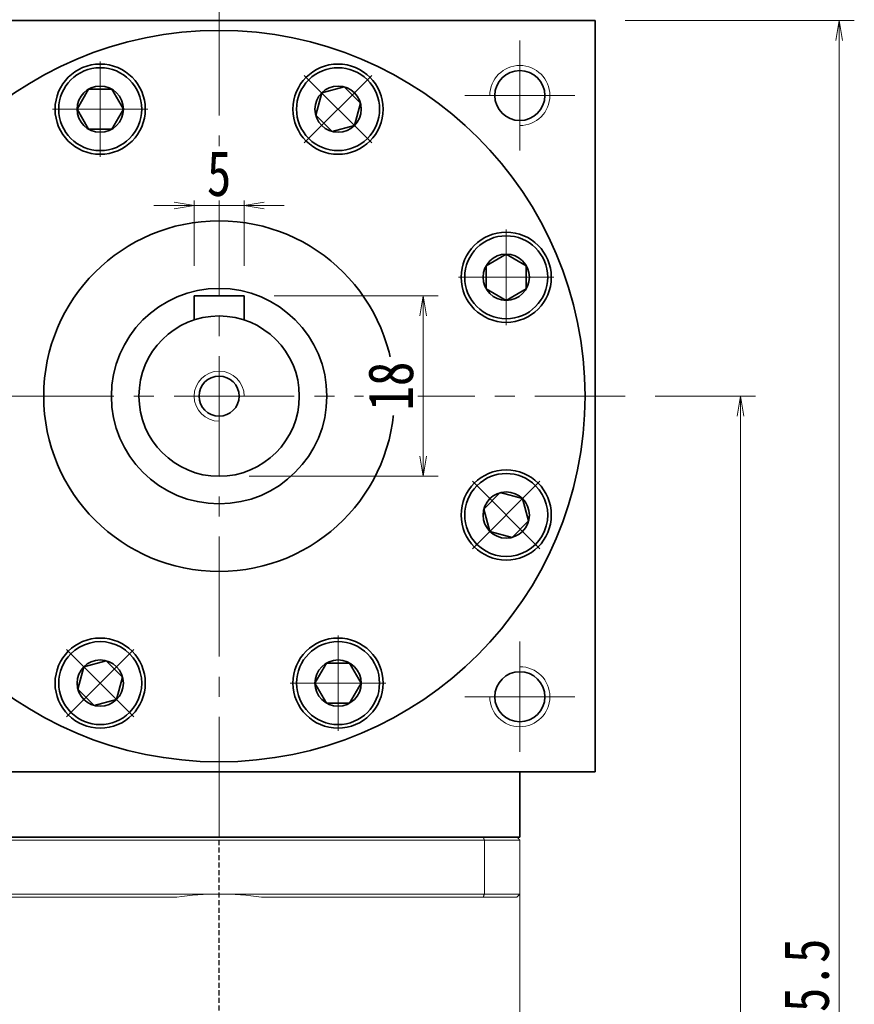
# Model space of a CAD drawing. Header units: millimetres. Extents: x 5 to 528, y 1 to 369.
# Tile 7 of 8: x 313 to 396, y 221 to 319. Entities that reach past the tile are written whole.
import ezdxf

# ---------------------------------------------------------------- set-up
doc = ezdxf.new("R2010")
doc.units = ezdxf.units.MM
doc.set_wipeout_variables(frame=1)
doc.linetypes.add('DASHED', pattern=[0.75, 0.5, -0.25])
doc.linetypes.add('点画线', pattern=[18, 12, -2, 2, -2])
for name, color, linetype, lineweight in [('EB0_1', 7, 'Continuous', 35), ('中心线层', 1, '点画线', 18), ('尺寸线层', 3, 'Continuous', 18), ('粗实线层', 7, 'Continuous', 35)]:
    doc.layers.add(name, color=color, linetype=linetype, lineweight=lineweight)
doc.styles.add('宋体', font='SimSun.ttf', dxfattribs={"width": 0.8})
doc.dimstyles.new('A水平标注$0', dxfattribs={"dimtxt": 3.5, "dimasz": 2, "dimexe": 1.5, "dimexo": 3, "dimgap": 1.1, "dimtad": 1, "dimtoh": 1, "dimdec": 4, "dimdsep": 46, "dimtxsty": '宋体', "dimblk": 'OPEN', "dimcen": 3, "dimclrd": 3, "dimclre": 3, "dimclrt": 6, "dimadec": 0, "dimazin": 0, "dimtm": 1e-09, "dimtfac": 1, "dimtdec": 4, "dimtix": 1, "dimtmove": 0, "dimatfit": 3, "dimldrblk": 'OPEN', "dimfxl": 0, "dimlwd": 13, "dimlwe": 13, "dimarcsym": 0})

# ---------------------------------------------------------------- blocks, each defined once
blk = doc.blocks.new('_Open')
at = {"color": 0, "linetype": 'ByBlock', "lineweight": -2}
for p, q in [((-1, 0.167), (0, 0)), ((-1, -0.167), (0, 0)), ((0, 0), (-1, 0))]:
    blk.add_line(p, q, dxfattribs=at)
blk = doc.blocks.new('*D25')
at = {"layer": 'Defpoints', "color": 0, "transparency": 16777216}
for p in [(302.831, 325.985), (332.831, 322.392), (302.831, 317.392)]:
    blk.add_point(p, dxfattribs=at)
at = {"layer": '尺寸线层', "color": 3, "lineweight": 13, "transparency": 16777216}
for p, q in [((302.831, 320.392), (302.831, 327.485)), ((332.831, 325.392), (332.831, 327.485)), ((330.831, 325.985), (304.831, 325.985))]:
    blk.add_line(p, q, dxfattribs=at)
at = {"layer": '尺寸线层', "color": 3, "lineweight": 13, "transparency": 16777216, "xscale": 2, "yscale": 2, "zscale": 2, "rotation": 180}
blk.add_blockref('_Open', (302.831, 325.985), dxfattribs=at)
at = {"layer": '尺寸线层', "color": 3, "lineweight": 13, "transparency": 16777216, "xscale": 2, "yscale": 2, "zscale": 2}
blk.add_blockref('_Open', (332.831, 325.985), dxfattribs=at)
at = {"layer": '尺寸线层', "color": 6, "transparency": 16777216, "insert": (317.831, 329.185), "char_height": 4.5, "attachment_point": 5, "style": '宋体', "bg_fill": 3, "box_fill_scale": 1.1, "bg_fill_color": 257, "bg_fill_transparency": 0}
blk.add_mtext('30', dxfattribs=at)
blk = doc.blocks.new('*D26')
at = {"layer": 'Defpoints', "color": 0, "transparency": 16777216}
for p in [(362.831, 325.985), (332.831, 322.392), (362.831, 317.392)]:
    blk.add_point(p, dxfattribs=at)
at = {"layer": '尺寸线层', "color": 3, "lineweight": 13, "transparency": 16777216}
for p, q in [((332.831, 325.392), (332.831, 327.485)), ((362.831, 320.392), (362.831, 327.485)), ((334.831, 325.985), (360.831, 325.985))]:
    blk.add_line(p, q, dxfattribs=at)
at = {"layer": '尺寸线层', "color": 3, "lineweight": 13, "transparency": 16777216, "xscale": 2, "yscale": 2, "zscale": 2}
for p, rotation in [((332.831, 325.985), 179.9999999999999), ((362.831, 325.985), 359.9999999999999)]:
    blk.add_blockref('_Open', p, dxfattribs=dict(at, rotation=rotation))
at = {"layer": '尺寸线层', "color": 6, "transparency": 16777216, "insert": (347.831, 329.185), "char_height": 4.5, "attachment_point": 5, "style": '宋体', "bg_fill": 3, "box_fill_scale": 1.1, "bg_fill_color": 257, "bg_fill_transparency": 0}
blk.add_mtext('30', dxfattribs=at)
blk = doc.blocks.new('*D27')
at = {"layer": 'Defpoints', "color": 0, "transparency": 16777216}
for p in [(295.331, 337.595), (295.331, 319.392), (370.331, 319.392)]:
    blk.add_point(p, dxfattribs=at)
at = {"layer": '尺寸线层', "color": 3, "lineweight": 13, "transparency": 16777216}
for p, q in [((295.331, 322.392), (295.331, 339.095)), ((370.331, 322.392), (370.331, 339.095)), ((368.331, 337.595), (297.331, 337.595))]:
    blk.add_line(p, q, dxfattribs=at)
at = {"layer": '尺寸线层', "color": 3, "lineweight": 13, "transparency": 16777216, "xscale": 2, "yscale": 2, "zscale": 2, "rotation": 180}
blk.add_blockref('_Open', (295.331, 337.595), dxfattribs=at)
at = {"layer": '尺寸线层', "color": 3, "lineweight": 13, "transparency": 16777216, "xscale": 2, "yscale": 2, "zscale": 2}
blk.add_blockref('_Open', (370.331, 337.595), dxfattribs=at)
at = {"layer": '尺寸线层', "color": 6, "transparency": 16777216, "insert": (332.831, 340.769), "char_height": 4.5, "attachment_point": 5, "style": '宋体', "bg_fill": 3, "box_fill_scale": 1.1, "bg_fill_color": 257, "bg_fill_transparency": 0}
blk.add_mtext('75', dxfattribs=at)
blk = doc.blocks.new('*D31')
at = {"layer": 'Defpoints', "color": 0, "transparency": 16777216}
for p in [(330.331, 300.911), (330.331, 291.892), (335.331, 291.892)]:
    blk.add_point(p, dxfattribs=at)
at = {"layer": '尺寸线层', "color": 3, "lineweight": 13, "transparency": 16777216}
for p, q in [((330.331, 294.892), (330.331, 302.411)), ((335.331, 294.892), (335.331, 302.411)), ((328.331, 300.911), (326.331, 300.911)), ((335.331, 300.911), (330.331, 300.911)), ((337.331, 300.911), (339.331, 300.911))]:
    blk.add_line(p, q, dxfattribs=at)
at = {"layer": '尺寸线层', "color": 3, "lineweight": 13, "transparency": 16777216, "xscale": 2, "yscale": 2, "zscale": 2}
blk.add_blockref('_Open', (330.331, 300.911), dxfattribs=at)
at = {"layer": '尺寸线层', "color": 3, "lineweight": 13, "transparency": 16777216, "xscale": 2, "yscale": 2, "zscale": 2, "rotation": 180}
blk.add_blockref('_Open', (335.331, 300.911), dxfattribs=at)
at = {"layer": '尺寸线层', "color": 6, "transparency": 16777216, "insert": (332.831, 304.085), "char_height": 4.5, "attachment_point": 5, "style": '宋体', "bg_fill": 3, "box_fill_scale": 1.1, "bg_fill_color": 257, "bg_fill_transparency": 0}
blk.add_mtext('5', dxfattribs=at)
blk = doc.blocks.new('*X7')
at = {"layer": '中心线层', "linetype": '点画线', "lineweight": 18}
for p, q in [((0, -4.765), (0, 4.765)), ((-4.765, 0), (4.765, 0))]:
    blk.add_line(p, q, dxfattribs=at)
at = {"layer": '粗实线层'}
for p, q in [((-2.309, 0), (-1.155, 2)), ((-1.155, 2), (1.155, 2)), ((2.309, 0), (1.155, 2)), ((2.309, 0), (1.155, 2)), ((-2.309, 0), (-1.155, -2)), ((2.309, 0), (1.155, -2)), ((-1.155, -2), (1.155, -2))]:
    blk.add_line(p, q, dxfattribs=at)
blk.add_circle((0, 0), 2.309, dxfattribs=at)
for start, end in [(0, 180), (180, 360)]:
    blk.add_arc((0, 0), 4.14, start, end, dxfattribs=at)
blk = doc.blocks.new('*D32')
at = {"layer": 'Defpoints', "color": 0, "transparency": 16777216}
for p in [(335.331, 291.892), (332.831, 273.892), (353.172, 273.892)]:
    blk.add_point(p, dxfattribs=at)
at = {"layer": '尺寸线层', "color": 3, "lineweight": 13, "transparency": 16777216}
for p, q in [((338.331, 291.892), (354.672, 291.892)), ((353.172, 289.892), (353.172, 275.892)), ((335.831, 273.892), (354.672, 273.892))]:
    blk.add_line(p, q, dxfattribs=at)
at = {"layer": '尺寸线层', "color": 3, "lineweight": 13, "transparency": 16777216, "xscale": 2, "yscale": 2, "zscale": 2}
for p, rotation in [((353.172, 291.892), 90), ((353.172, 273.892), 270)]:
    blk.add_blockref('_Open', p, dxfattribs=dict(at, rotation=rotation))
at = {"layer": '尺寸线层', "color": 6, "transparency": 16777216, "insert": (349.972, 282.892), "char_height": 4.5, "attachment_point": 5, "rotation": 90, "style": '宋体', "bg_fill": 3, "box_fill_scale": 1.1, "bg_fill_color": 257, "bg_fill_transparency": 0}
blk.add_mtext('18', dxfattribs=at)
blk = doc.blocks.new('*D33')
at = {"layer": 'Defpoints', "color": 0, "transparency": 16777216}
for p in [(373.331, 281.892), (362.631, 123.892), (384.827, 123.892)]:
    blk.add_point(p, dxfattribs=at)
at = {"layer": '尺寸线层', "color": 3, "lineweight": 13, "transparency": 16777216}
for p, q in [((376.331, 281.892), (386.327, 281.892)), ((384.827, 279.892), (384.827, 125.892)), ((365.631, 123.892), (386.327, 123.892))]:
    blk.add_line(p, q, dxfattribs=at)
at = {"layer": '尺寸线层', "color": 3, "lineweight": 13, "transparency": 16777216, "xscale": 2, "yscale": 2, "zscale": 2}
for p, rotation in [((384.827, 281.892), 90), ((384.827, 123.892), 270)]:
    blk.add_blockref('_Open', p, dxfattribs=dict(at, rotation=rotation))
at = {"layer": '尺寸线层', "color": 6, "transparency": 16777216, "insert": (381.577, 202.892), "char_height": 4.5, "attachment_point": 5, "rotation": 90, "style": '宋体', "bg_fill": 3, "box_fill_scale": 1.1, "bg_fill_color": 256, "bg_fill_true_color": 13158600, "bg_fill_transparency": 0}
blk.add_mtext('158', dxfattribs=at)
blk = doc.blocks.new('*D34')
at = {"layer": 'Defpoints', "color": 0, "transparency": 16777216}
for p in [(370.331, 319.392), (362.631, 123.892), (394.694, 123.892)]:
    blk.add_point(p, dxfattribs=at)
at = {"layer": '尺寸线层', "color": 3, "lineweight": 13, "transparency": 16777216}
for p, q in [((373.331, 319.392), (396.194, 319.392)), ((394.694, 317.392), (394.694, 125.892)), ((365.631, 123.892), (396.194, 123.892))]:
    blk.add_line(p, q, dxfattribs=at)
at = {"layer": '尺寸线层', "color": 3, "lineweight": 13, "transparency": 16777216, "xscale": 2, "yscale": 2, "zscale": 2}
for p, rotation in [((394.694, 319.392), 90), ((394.694, 123.892), 270)]:
    blk.add_blockref('_Open', p, dxfattribs=dict(at, rotation=rotation))
at = {"layer": '尺寸线层', "color": 6, "transparency": 16777216, "insert": (391.444, 221.642), "char_height": 4.5, "attachment_point": 5, "rotation": 90, "style": '宋体', "bg_fill": 3, "box_fill_scale": 1.1, "bg_fill_color": 256, "bg_fill_true_color": 13158600, "bg_fill_transparency": 0}
blk.add_mtext('195.5', dxfattribs=at)

msp = doc.modelspace()

# ---------------------------------------------------------------- linework, layer by layer
at = {"color": 7, "linetype": 'Continuous', "lineweight": 15}
for p, q in [((359.17458, 237.89229), (306.48682, 237.89229)), ((306.37319, 237.59229), (359.28821, 237.59229)), ((359.28821, 237.59229), (359.28821, 232.19229)), ((332.8307, 232.19229), (306.37319, 232.19229)), ((359.28821, 232.19229), (332.8307, 232.19229)), ((306.48682, 231.89229), (328.59868, 231.89229)), ((337.06272, 231.89229), (359.17458, 231.89229))]:
    msp.add_line(p, q, dxfattribs=at)
at = {"color": 1, "linetype": 'DASHED'}
msp.add_line((332.8307, 119.34059), (332.8307, 237.89229), dxfattribs=at)
at = {"color": 7, "linetype": 'Continuous', "lineweight": 15}
for start, end in [(90, 98.1096145), (81.8903855, 90)]:
    msp.add_arc((332.8307, 202.19229), 30, start, end, dxfattribs=at)
for points in [[(359.28821, 237.59229), (359.17458, 237.89229)], [(359.17458, 231.89229), (359.28821, 232.19229)]]:
    msp.add_open_spline(points, degree=1, dxfattribs=at)
at = {"layer": 'EB0_1'}
msp.add_line((362.8307, 237.89229), (302.8307, 237.89229), dxfattribs=at)
at = {"layer": '中心线层'}
for p, q in [((332.8307, 237.89229), (332.8307, 322.39229)), ((362.8307, 317.39229), (362.8307, 306.39229)), ((357.3307, 311.89229), (368.3307, 311.89229)), ((292.3307, 281.89229), (373.3307, 281.89229)), ((362.8307, 257.39229), (362.8307, 246.39229)), ((368.3307, 251.89229), (357.3307, 251.89229))]:
    msp.add_line(p, q, dxfattribs=at)
at = {"layer": '粗实线层'}
for p, q in [((295.3307, 319.39229), (370.3307, 319.39229)), ((370.3307, 319.39229), (370.3307, 244.39229)), ((335.3307, 291.89229), (330.3307, 291.89229)), ((330.3307, 291.89229), (330.3307, 289.49163)), ((335.3307, 291.89229), (335.3307, 289.49163)), ((295.3307, 244.39229), (370.3307, 244.39229)), ((362.8307, 237.89229), (362.8307, 244.39229))]:
    msp.add_line(p, q, dxfattribs=at)
for centre, radius in [((320.96751, 310.53256), 4.5), ((344.69389, 310.53256), 4.5), ((362.8307, 311.89229), 2.5), ((361.47097, 293.75548), 4.5), ((332.8307, 281.89229), 10.75), ((332.8307, 281.89229), 8), ((332.8307, 281.89229), 2), ((361.47097, 270.0291), 4.5), ((320.96751, 253.25202), 4.5), ((344.69389, 253.25202), 4.5), ((362.8307, 251.89229), 2.5)]:
    msp.add_circle(centre, radius, dxfattribs=at)
at = {"layer": '粗实线层', "lineweight": 18}
for centre, radius, start, end in [((362.8307, 311.89229), 3, 270, 180), ((332.8307, 281.89229), 2.5, 0, 270), ((362.8307, 251.89229), 3, 180, 90)]:
    msp.add_arc(centre, radius, start, end, dxfattribs=at)

# ---------------------------------------------------------------- next in the draw order: dimensions: what is measured, and where the dimension line sits
at = {"layer": '尺寸线层'}
for base, p1, p2, picture, middle in [((302.8307, 325.98491), (332.8307, 322.39229), (302.8307, 317.39229), '*D25', (317.8307, 329.18463)), ((330.3307, 300.91051), (335.3307, 291.89229), (330.3307, 291.89229), '*D31', (332.8307, 304.0851))]:
    dim = msp.add_linear_dim(base=base, p1=p1, p2=p2, dimstyle='A水平标注$0', override={"dimtxt": 4.5, "dimgap": 1, "dimblk": 'Open', "dimtfill": 1, "dimtfillclr": 256}, dxfattribs=at)
    dim.commit()
    dim.dimension.update_dxf_attribs({"geometry": picture, "text_midpoint": middle})

# ---------------------------------------------------------------- next in the draw order: wipeouts: each hides what was drawn before it
for points in [[(325.10751, 310.53256), (325.10744, 310.55682), (325.10723, 310.58108), (325.10687, 310.60534), (325.10638, 310.6296), (325.10574, 310.65385), (325.10495, 310.6781), (325.10403, 310.70235), (325.10296, 310.72659), (325.10176, 310.75082), (325.10041, 310.77505), (325.09891, 310.79926), (325.09728, 310.82347), (325.0955, 310.84767), (325.09359, 310.87186), (325.09153, 310.89603), (325.08933, 310.9202), (325.08698, 310.94435), (325.0845, 310.96848), (325.08187, 310.9926), (325.07911, 311.01671), (325.0762, 311.0408), (325.07315, 311.06487), (325.06996, 311.08892), (325.06663, 311.11295), (325.06316, 311.13697), (325.05954, 311.16096), (325.05579, 311.18493), (325.0519, 311.20888), (325.04786, 311.2328), (325.04369, 311.25671), (325.04369, 311.25671), (325.00562, 311.44539), (324.95883, 311.63211), (324.9034, 311.81645), (324.83947, 311.99801), (324.76717, 312.1764), (324.68665, 312.35124), (324.59809, 312.52215), (324.50169, 312.68876), (324.39764, 312.8507), (324.28618, 313.00764), (324.16755, 313.15922), (324.04199, 313.30513), (323.90979, 313.44504), (323.77123, 313.57866), (323.62661, 313.70569), (323.47624, 313.82586), (323.32045, 313.93891), (323.15957, 314.0446), (322.99395, 314.1427), (322.82395, 314.23299), (322.64994, 314.31528), (322.47229, 314.3894), (322.29139, 314.45517), (322.10763, 314.51247), (321.9214, 314.56117), (321.73311, 314.60115), (321.54316, 314.63234), (321.35197, 314.65467), (321.15995, 314.66808), (320.96751, 314.67256), (320.96751, 314.67256), (320.77508, 314.66808), (320.58305, 314.65467), (320.39186, 314.63234), (320.20192, 314.60115), (320.01363, 314.56117), (319.8274, 314.51247), (319.64364, 314.45517), (319.46273, 314.3894), (319.28508, 314.31528), (319.11107, 314.23299), (318.94107, 314.1427), (318.77546, 314.0446), (318.61458, 313.93891), (318.45878, 313.82586), (318.30841, 313.70569), (318.16379, 313.57866), (318.02523, 313.44504), (317.89303, 313.30513), (317.76748, 313.15922), (317.64885, 313.00764), (317.53738, 312.8507), (317.43334, 312.68876), (317.33693, 312.52215), (317.24838, 312.35124), (317.16786, 312.1764), (317.09556, 311.99801), (317.03162, 311.81645), (316.9762, 311.63211), (316.9294, 311.44539), (316.89134, 311.25671), (316.89134, 311.25671), (316.88716, 311.2328), (316.88313, 311.20888), (316.87924, 311.18493), (316.87548, 311.16096), (316.87187, 311.13697), (316.8684, 311.11295), (316.86507, 311.08892), (316.86188, 311.06487), (316.85883, 311.0408), (316.85592, 311.01671), (316.85315, 310.9926), (316.85053, 310.96848), (316.84804, 310.94435), (316.8457, 310.9202), (316.8435, 310.89603), (316.84144, 310.87186), (316.83952, 310.84767), (316.83775, 310.82347), (316.83611, 310.79926), (316.83462, 310.77505), (316.83327, 310.75082), (316.83206, 310.72659), (316.831, 310.70235), (316.83007, 310.6781), (316.82929, 310.65385), (316.82865, 310.6296), (316.82815, 310.60534), (316.8278, 310.58108), (316.82758, 310.55682), (316.82751, 310.53256), (316.82751, 310.53256), (316.83319, 310.31588), (316.85019, 310.09981), (316.87848, 309.88492), (316.91798, 309.6718), (316.96858, 309.46104), (317.03014, 309.25322), (317.10249, 309.04891), (317.18544, 308.84867), (317.27875, 308.65303), (317.38217, 308.46256), (317.49542, 308.27775), (317.61818, 308.09912), (317.75013, 307.92717), (317.89089, 307.76235), (318.04009, 307.60513), (318.19731, 307.45594), (318.36213, 307.31517), (318.53408, 307.18322), (318.71271, 307.06046), (318.89751, 306.94721), (319.08799, 306.84379), (319.28362, 306.75048), (319.48387, 306.66753), (319.68818, 306.59518), (319.896, 306.53362), (320.10676, 306.48302), (320.31987, 306.44353), (320.53477, 306.41523), (320.75084, 306.39823), (320.96751, 306.39256), (320.96751, 306.39256), (321.18418, 306.39823), (321.40026, 306.41523), (321.61515, 306.44353), (321.82827, 306.48302), (322.03902, 306.53362), (322.24684, 306.59518), (322.45116, 306.66753), (322.6514, 306.75048), (322.84703, 306.84379), (323.03751, 306.94721), (323.22232, 307.06046), (323.40094, 307.18322), (323.5729, 307.31517), (323.73771, 307.45594), (323.89494, 307.60513), (324.04413, 307.76235), (324.1849, 307.92717), (324.31684, 308.09912), (324.43961, 308.27775), (324.55286, 308.46256), (324.65628, 308.65303), (324.74959, 308.84867), (324.83254, 309.04891), (324.90489, 309.25322), (324.96645, 309.46104), (325.01704, 309.6718), (325.05654, 309.88492), (325.08483, 310.09981), (325.10184, 310.31588)], [(347.62131, 307.60513), (347.63841, 307.62234), (347.65542, 307.63965), (347.67232, 307.65705), (347.68912, 307.67456), (347.70582, 307.69216), (347.72242, 307.70986), (347.73891, 307.72766), (347.75529, 307.74555), (347.77158, 307.76354), (347.78775, 307.78163), (347.80382, 307.79981), (347.81978, 307.81808), (347.83564, 307.83645), (347.85138, 307.8549), (347.86702, 307.87346), (347.88255, 307.8921), (347.89797, 307.91083), (347.91328, 307.92965), (347.92848, 307.94857), (347.94357, 307.96757), (347.95855, 307.98666), (347.97341, 308.00583), (347.98816, 308.0251), (348.0028, 308.04445), (348.01733, 308.06388), (348.03174, 308.0834), (348.04603, 308.10301), (348.06021, 308.12269), (348.07428, 308.14246), (348.08823, 308.16232), (348.08823, 308.16232), (348.19473, 308.32265), (348.29367, 308.48777), (348.38483, 308.65731), (348.468, 308.8309), (348.54302, 309.00817), (348.60972, 309.18873), (348.66795, 309.3722), (348.71759, 309.55818), (348.75853, 309.74627), (348.79069, 309.93605), (348.81399, 310.12713), (348.82838, 310.31908), (348.83383, 310.51149), (348.83034, 310.70395), (348.8179, 310.89603), (348.79655, 311.08734), (348.76632, 311.27744), (348.7273, 311.46593), (348.67955, 311.6524), (348.62319, 311.83646), (348.55834, 312.01769), (348.48513, 312.19571), (348.40372, 312.37014), (348.3143, 312.5406), (348.21704, 312.70671), (348.11217, 312.86813), (347.99992, 313.02449), (347.88051, 313.17547), (347.75422, 313.32074), (347.62131, 313.45998), (347.62131, 313.45998), (347.48207, 313.59289), (347.3368, 313.71918), (347.18583, 313.83859), (347.02946, 313.95084), (346.86805, 314.05571), (346.70193, 314.15296), (346.53147, 314.24239), (346.35705, 314.3238), (346.17902, 314.39701), (345.99779, 314.46186), (345.81373, 314.51822), (345.62726, 314.56597), (345.43877, 314.60499), (345.24867, 314.63522), (345.05736, 314.65657), (344.86528, 314.66901), (344.67282, 314.6725), (344.48041, 314.66705), (344.28846, 314.65266), (344.09738, 314.62936), (343.9076, 314.5972), (343.71951, 314.55626), (343.53354, 314.50662), (343.35007, 314.44839), (343.1695, 314.38169), (342.99223, 314.30667), (342.81864, 314.2235), (342.6491, 314.13234), (342.48399, 314.0334), (342.32365, 313.9269), (342.32365, 313.9269), (342.30379, 313.91295), (342.28402, 313.89888), (342.26434, 313.8847), (342.24473, 313.87041), (342.22521, 313.85599), (342.20578, 313.84147), (342.18643, 313.82683), (342.16716, 313.81208), (342.14799, 313.79721), (342.1289, 313.78224), (342.1099, 313.76715), (342.09099, 313.75195), (342.07216, 313.73664), (342.05343, 313.72122), (342.03479, 313.70569), (342.01624, 313.69005), (341.99778, 313.67431), (341.97941, 313.65845), (341.96114, 313.64249), (341.94296, 313.62642), (341.92487, 313.61024), (341.90688, 313.59396), (341.88899, 313.57758), (341.87119, 313.56109), (341.85349, 313.54449), (341.83589, 313.52779), (341.81838, 313.51099), (341.80098, 313.49409), (341.78367, 313.47708), (341.76646, 313.45998), (341.76646, 313.45998), (341.61727, 313.30276), (341.4765, 313.13794), (341.34456, 312.96599), (341.22179, 312.78736), (341.10854, 312.60256), (341.00512, 312.41208), (340.91181, 312.21644), (340.82886, 312.0162), (340.75651, 311.81189), (340.69495, 311.60407), (340.64436, 311.39331), (340.60486, 311.18019), (340.57657, 310.9653), (340.55956, 310.74923), (340.55389, 310.53256), (340.55956, 310.31588), (340.57657, 310.09981), (340.60486, 309.88492), (340.64436, 309.6718), (340.69495, 309.46104), (340.75651, 309.25322), (340.82886, 309.04891), (340.91181, 308.84867), (341.00512, 308.65303), (341.10854, 308.46256), (341.22179, 308.27775), (341.34456, 308.09912), (341.4765, 307.92717), (341.61727, 307.76235), (341.76646, 307.60513), (341.76646, 307.60513), (341.92369, 307.45594), (342.0885, 307.31517), (342.26046, 307.18322), (342.43908, 307.06046), (342.62389, 306.94721), (342.81437, 306.84379), (343.01, 306.75048), (343.21024, 306.66753), (343.41456, 306.59518), (343.62238, 306.53362), (343.83313, 306.48302), (344.04625, 306.44353), (344.26114, 306.41523), (344.47722, 306.39823), (344.69389, 306.39256), (344.91056, 306.39823), (345.12663, 306.41523), (345.34152, 306.44353), (345.55464, 306.48302), (345.7654, 306.53362), (345.97322, 306.59518), (346.17753, 306.66753), (346.37778, 306.75048), (346.57341, 306.84379), (346.76389, 306.94721), (346.94869, 307.06046), (347.12732, 307.18322), (347.29927, 307.31517), (347.46409, 307.45594)], [(361.47097, 289.61548), (361.49523, 289.61555), (361.51949, 289.61576), (361.54375, 289.61612), (361.56801, 289.61661), (361.59226, 289.61725), (361.61651, 289.61804), (361.64076, 289.61896), (361.665, 289.62003), (361.68923, 289.62123), (361.71346, 289.62258), (361.73768, 289.62408), (361.76188, 289.62571), (361.78608, 289.62749), (361.81027, 289.6294), (361.83444, 289.63146), (361.85861, 289.63366), (361.88276, 289.63601), (361.90689, 289.63849), (361.93101, 289.64112), (361.95512, 289.64388), (361.97921, 289.64679), (362.00328, 289.64984), (362.02733, 289.65303), (362.05136, 289.65636), (362.07538, 289.65983), (362.09937, 289.66345), (362.12334, 289.6672), (362.14729, 289.67109), (362.17121, 289.67513), (362.19512, 289.6793), (362.19512, 289.6793), (362.3838, 289.71737), (362.57052, 289.76416), (362.75486, 289.81959), (362.93642, 289.88352), (363.11481, 289.95582), (363.28965, 290.03634), (363.46056, 290.1249), (363.62717, 290.2213), (363.78912, 290.32535), (363.94605, 290.43681), (364.09763, 290.55544), (364.24354, 290.681), (364.38345, 290.8132), (364.51707, 290.95176), (364.6441, 291.09638), (364.76427, 291.24675), (364.87732, 291.40254), (364.98301, 291.56342), (365.08111, 291.72904), (365.1714, 291.89903), (365.25369, 292.07305), (365.32781, 292.2507), (365.39359, 292.4316), (365.45088, 292.61536), (365.49958, 292.80159), (365.53956, 292.98988), (365.57075, 293.17983), (365.59308, 293.37102), (365.60649, 293.56304), (365.61097, 293.75548), (365.61097, 293.75548), (365.60649, 293.94791), (365.59308, 294.13993), (365.57075, 294.33113), (365.53956, 294.52107), (365.49958, 294.70936), (365.45088, 294.89559), (365.39359, 295.07935), (365.32781, 295.26026), (365.25369, 295.43791), (365.1714, 295.61192), (365.08111, 295.78192), (364.98301, 295.94753), (364.87732, 296.10841), (364.76427, 296.26421), (364.6441, 296.41458), (364.51707, 296.5592), (364.38345, 296.69776), (364.24354, 296.82996), (364.09763, 296.95551), (363.94605, 297.07414), (363.78912, 297.1856), (363.62717, 297.28965), (363.46056, 297.38606), (363.28965, 297.47461), (363.11481, 297.55513), (362.93642, 297.62743), (362.75486, 297.69137), (362.57052, 297.74679), (362.3838, 297.79359), (362.19512, 297.83165), (362.19512, 297.83165), (362.17121, 297.83583), (362.14729, 297.83986), (362.12334, 297.84375), (362.09937, 297.84751), (362.07538, 297.85112), (362.05136, 297.85459), (362.02733, 297.85792), (362.00328, 297.86111), (361.97921, 297.86416), (361.95512, 297.86707), (361.93101, 297.86984), (361.90689, 297.87246), (361.88276, 297.87495), (361.85861, 297.87729), (361.83444, 297.87949), (361.81027, 297.88155), (361.78608, 297.88347), (361.76188, 297.88524), (361.73768, 297.88688), (361.71346, 297.88837), (361.68923, 297.88972), (361.665, 297.89093), (361.64076, 297.89199), (361.61651, 297.89292), (361.59226, 297.8937), (361.56801, 297.89434), (361.54375, 297.89484), (361.51949, 297.89519), (361.49523, 297.8954), (361.47097, 297.89548), (361.47097, 297.89548), (361.25429, 297.8898), (361.03822, 297.8728), (360.82333, 297.84451), (360.61021, 297.80501), (360.39945, 297.75441), (360.19163, 297.69285), (359.98732, 297.6205), (359.78708, 297.53755), (359.59144, 297.44424), (359.40097, 297.34082), (359.21616, 297.22757), (359.03753, 297.10481), (358.86558, 296.97286), (358.70076, 296.8321), (358.54354, 296.6829), (358.39435, 296.52568), (358.25358, 296.36086), (358.12163, 296.18891), (357.99887, 296.01028), (357.88562, 295.82548), (357.7822, 295.635), (357.68889, 295.43937), (357.60594, 295.23912), (357.53359, 295.03481), (357.47203, 294.82699), (357.42143, 294.61623), (357.38194, 294.40311), (357.35364, 294.18822), (357.33664, 293.97215), (357.33097, 293.75548), (357.33097, 293.75548), (357.33664, 293.53881), (357.35364, 293.32273), (357.38194, 293.10784), (357.42143, 292.89472), (357.47203, 292.68397), (357.53359, 292.47615), (357.60594, 292.27183), (357.68889, 292.07159), (357.7822, 291.87596), (357.88562, 291.68548), (357.99887, 291.50067), (358.12163, 291.32205), (358.25358, 291.15009), (358.39435, 290.98528), (358.54354, 290.82805), (358.70076, 290.67886), (358.86558, 290.53809), (359.03753, 290.40615), (359.21616, 290.28338), (359.40097, 290.17013), (359.59144, 290.06671), (359.78708, 289.9734), (359.98732, 289.89045), (360.19163, 289.8181), (360.39945, 289.75654), (360.61021, 289.70594), (360.82333, 289.66645), (361.03822, 289.63816), (361.25429, 289.62115)], [(358.54354, 267.10168), (358.56075, 267.08457), (358.57806, 267.06757), (358.59546, 267.05067), (358.61297, 267.03387), (358.63057, 267.01717), (358.64827, 267.00057), (358.66607, 266.98408), (358.68396, 266.9677), (358.70195, 266.95141), (358.72004, 266.93524), (358.73822, 266.91917), (358.75649, 266.90321), (358.77486, 266.88735), (358.79332, 266.87161), (358.81187, 266.85597), (358.83051, 266.84044), (358.84924, 266.82502), (358.86806, 266.80971), (358.88698, 266.79451), (358.90598, 266.77942), (358.92507, 266.76444), (358.94424, 266.74958), (358.96351, 266.73483), (358.98286, 266.72019), (359.00229, 266.70566), (359.02181, 266.69125), (359.04142, 266.67696), (359.0611, 266.66278), (359.08087, 266.64871), (359.10073, 266.63476), (359.10073, 266.63476), (359.26106, 266.52825), (359.42618, 266.42932), (359.59572, 266.33816), (359.76931, 266.25499), (359.94658, 266.17997), (360.12714, 266.11327), (360.31061, 266.05504), (360.49659, 266.0054), (360.68468, 265.96446), (360.87446, 265.9323), (361.06554, 265.909), (361.25749, 265.89461), (361.4499, 265.88916), (361.64236, 265.89265), (361.83444, 265.90509), (362.02575, 265.92644), (362.21585, 265.95667), (362.40434, 265.99569), (362.59081, 266.04344), (362.77487, 266.0998), (362.9561, 266.16465), (363.13412, 266.23786), (363.30855, 266.31927), (363.47901, 266.40869), (363.64512, 266.50595), (363.80654, 266.61081), (363.96291, 266.72307), (364.11388, 266.84248), (364.25915, 266.96877), (364.39839, 267.10168), (364.39839, 267.10168), (364.5313, 267.24092), (364.65759, 267.38618), (364.777, 267.53716), (364.88925, 267.69353), (364.99412, 267.85494), (365.09137, 268.02106), (365.1808, 268.19152), (365.26221, 268.36594), (365.33542, 268.54397), (365.40027, 268.7252), (365.45663, 268.90926), (365.50438, 269.09573), (365.5434, 269.28422), (365.57363, 269.47432), (365.59498, 269.66562), (365.60742, 269.85771), (365.61091, 270.05017), (365.60546, 270.24258), (365.59107, 270.43453), (365.56777, 270.62561), (365.53561, 270.81539), (365.49467, 271.00348), (365.44503, 271.18945), (365.3868, 271.37292), (365.3201, 271.55349), (365.24508, 271.73076), (365.16191, 271.90435), (365.07075, 272.07389), (364.97181, 272.239), (364.86531, 272.39934), (364.86531, 272.39934), (364.85136, 272.4192), (364.83729, 272.43897), (364.82311, 272.45865), (364.80882, 272.47826), (364.7944, 272.49778), (364.77988, 272.51721), (364.76524, 272.53656), (364.75049, 272.55583), (364.73562, 272.575), (364.72065, 272.59409), (364.70556, 272.61309), (364.69036, 272.632), (364.67505, 272.65083), (364.65963, 272.66956), (364.6441, 272.6882), (364.62846, 272.70675), (364.61272, 272.72521), (364.59686, 272.74358), (364.5809, 272.76185), (364.56483, 272.78003), (364.54865, 272.79812), (364.53237, 272.81611), (364.51599, 272.834), (364.4995, 272.8518), (364.4829, 272.8695), (364.4662, 272.8871), (364.4494, 272.90461), (364.4325, 272.92201), (364.41549, 272.93932), (364.39839, 272.95653), (364.39839, 272.95653), (364.24117, 273.10572), (364.07635, 273.24649), (363.9044, 273.37843), (363.72577, 273.5012), (363.54097, 273.61445), (363.35049, 273.71787), (363.15486, 273.81118), (362.95461, 273.89413), (362.7503, 273.96648), (362.54248, 274.02804), (362.33172, 274.07863), (362.1186, 274.11813), (361.90371, 274.14642), (361.68764, 274.16343), (361.47097, 274.1691), (361.25429, 274.16343), (361.03822, 274.14642), (360.82333, 274.11813), (360.61021, 274.07863), (360.39945, 274.02804), (360.19163, 273.96648), (359.98732, 273.89413), (359.78708, 273.81118), (359.59144, 273.71787), (359.40097, 273.61445), (359.21616, 273.5012), (359.03753, 273.37843), (358.86558, 273.24649), (358.70076, 273.10572), (358.54354, 272.95653), (358.54354, 272.95653), (358.39435, 272.7993), (358.25358, 272.63449), (358.12163, 272.46253), (357.99887, 272.28391), (357.88562, 272.0991), (357.7822, 271.90862), (357.68889, 271.71299), (357.60594, 271.51275), (357.53359, 271.30843), (357.47203, 271.10061), (357.42143, 270.88986), (357.38194, 270.67674), (357.35364, 270.46185), (357.33664, 270.24577), (357.33097, 270.0291), (357.33664, 269.81243), (357.35364, 269.59636), (357.38194, 269.38146), (357.42143, 269.16835), (357.47203, 268.95759), (357.53359, 268.74977), (357.60594, 268.54546), (357.68889, 268.34521), (357.7822, 268.14958), (357.88562, 267.9591), (357.99887, 267.7743), (358.12163, 267.59567), (358.25358, 267.42372), (358.39435, 267.2589)], [(318.04009, 256.17945), (318.02299, 256.16224), (318.00598, 256.14493), (317.98908, 256.12753), (317.97228, 256.11002), (317.95558, 256.09242), (317.93898, 256.07472), (317.92249, 256.05692), (317.90611, 256.03903), (317.88982, 256.02104), (317.87365, 256.00295), (317.85758, 255.98477), (317.84162, 255.9665), (317.82576, 255.94813), (317.81002, 255.92967), (317.79438, 255.91112), (317.77885, 255.89248), (317.76343, 255.87375), (317.74812, 255.85493), (317.73292, 255.83601), (317.71783, 255.81701), (317.70285, 255.79792), (317.68799, 255.77875), (317.67324, 255.75948), (317.6586, 255.74013), (317.64407, 255.7207), (317.62966, 255.70118), (317.61537, 255.68157), (317.60119, 255.66189), (317.58712, 255.64212), (317.57317, 255.62226), (317.57317, 255.62226), (317.46667, 255.46192), (317.36773, 255.29681), (317.27657, 255.12727), (317.1934, 254.95368), (317.11838, 254.77641), (317.05168, 254.59585), (316.99345, 254.41238), (316.94381, 254.2264), (316.90287, 254.03831), (316.87071, 253.84853), (316.84741, 253.65745), (316.83302, 253.4655), (316.82757, 253.27309), (316.83106, 253.08063), (316.8435, 252.88855), (316.86485, 252.69724), (316.89508, 252.50714), (316.9341, 252.31865), (316.98185, 252.13218), (317.03821, 251.94812), (317.10306, 251.76689), (317.17627, 251.58886), (317.25768, 251.41444), (317.3471, 251.24398), (317.44436, 251.07787), (317.54923, 250.91645), (317.66148, 250.76008), (317.78089, 250.60911), (317.90718, 250.46384), (318.04009, 250.3246), (318.04009, 250.3246), (318.17933, 250.19169), (318.32459, 250.0654), (318.47557, 249.94599), (318.63194, 249.83374), (318.79335, 249.72887), (318.95947, 249.63162), (319.12993, 249.54219), (319.30435, 249.46078), (319.48238, 249.38757), (319.66361, 249.32272), (319.84767, 249.26636), (320.03414, 249.21861), (320.22263, 249.17959), (320.41273, 249.14936), (320.60403, 249.12801), (320.79612, 249.11557), (320.98858, 249.11208), (321.18099, 249.11753), (321.37294, 249.13192), (321.56402, 249.15522), (321.7538, 249.18738), (321.94189, 249.22832), (322.12786, 249.27796), (322.31133, 249.33619), (322.4919, 249.40289), (322.66917, 249.47791), (322.84276, 249.56108), (323.0123, 249.65224), (323.17741, 249.75118), (323.33775, 249.85768), (323.33775, 249.85768), (323.35761, 249.87163), (323.37738, 249.8857), (323.39706, 249.89988), (323.41667, 249.91417), (323.43619, 249.92858), (323.45562, 249.94311), (323.47497, 249.95775), (323.49424, 249.9725), (323.51341, 249.98736), (323.5325, 250.00234), (323.5515, 250.01743), (323.57041, 250.03263), (323.58924, 250.04794), (323.60797, 250.06336), (323.62661, 250.07889), (323.64516, 250.09453), (323.66362, 250.11027), (323.68199, 250.12613), (323.70026, 250.14209), (323.71844, 250.15816), (323.73653, 250.17434), (323.75452, 250.19062), (323.77241, 250.207), (323.79021, 250.22349), (323.80791, 250.24009), (323.82551, 250.25679), (323.84302, 250.27359), (323.86042, 250.29049), (323.87773, 250.3075), (323.89494, 250.3246), (323.89494, 250.3246), (324.04413, 250.48182), (324.1849, 250.64664), (324.31684, 250.81859), (324.43961, 250.99722), (324.55286, 251.18202), (324.65628, 251.3725), (324.74959, 251.56813), (324.83254, 251.76838), (324.90489, 251.97269), (324.96645, 252.18051), (325.01704, 252.39127), (325.05654, 252.60439), (325.08483, 252.81928), (325.10184, 253.03535), (325.10751, 253.25202), (325.10184, 253.4687), (325.08483, 253.68477), (325.05654, 253.89966), (325.01704, 254.11278), (324.96645, 254.32353), (324.90489, 254.53135), (324.83254, 254.73567), (324.74959, 254.93591), (324.65628, 255.13154), (324.55286, 255.32202), (324.43961, 255.50683), (324.31684, 255.68546), (324.1849, 255.85741), (324.04413, 256.02222), (323.89494, 256.17945), (323.89494, 256.17945), (323.73771, 256.32864), (323.5729, 256.46941), (323.40094, 256.60135), (323.22232, 256.72412), (323.03751, 256.83737), (322.84703, 256.94079), (322.6514, 257.0341), (322.45116, 257.11705), (322.24684, 257.1894), (322.03902, 257.25096), (321.82827, 257.30156), (321.61515, 257.34105), (321.40026, 257.36934), (321.18418, 257.38635), (320.96751, 257.39202), (320.75084, 257.38635), (320.53477, 257.36934), (320.31987, 257.34105), (320.10676, 257.30156), (319.896, 257.25096), (319.68818, 257.1894), (319.48387, 257.11705), (319.28362, 257.0341), (319.08799, 256.94079), (318.89751, 256.83737), (318.71271, 256.72412), (318.53408, 256.60135), (318.36213, 256.46941), (318.19731, 256.32864)], [(340.55389, 253.25202), (340.55396, 253.22776), (340.55417, 253.2035), (340.55453, 253.17924), (340.55502, 253.15498), (340.55566, 253.13073), (340.55645, 253.10648), (340.55737, 253.08223), (340.55844, 253.05799), (340.55964, 253.03376), (340.56099, 253.00953), (340.56249, 252.98531), (340.56412, 252.96111), (340.5659, 252.93691), (340.56781, 252.91272), (340.56987, 252.88855), (340.57207, 252.86438), (340.57442, 252.84023), (340.5769, 252.8161), (340.57953, 252.79198), (340.58229, 252.76787), (340.5852, 252.74378), (340.58825, 252.71971), (340.59144, 252.69566), (340.59477, 252.67163), (340.59824, 252.64761), (340.60186, 252.62362), (340.60561, 252.59965), (340.6095, 252.5757), (340.61354, 252.55178), (340.61771, 252.52787), (340.61771, 252.52787), (340.65578, 252.33919), (340.70257, 252.15247), (340.758, 251.96813), (340.82193, 251.78657), (340.89423, 251.60818), (340.97475, 251.43334), (341.06331, 251.26243), (341.15971, 251.09582), (341.26376, 250.93387), (341.37522, 250.77694), (341.49385, 250.62535), (341.61941, 250.47945), (341.75161, 250.33954), (341.89017, 250.20592), (342.03479, 250.07889), (342.18516, 249.95872), (342.34095, 249.84566), (342.50183, 249.73998), (342.66745, 249.64188), (342.83744, 249.55159), (343.01146, 249.4693), (343.18911, 249.39518), (343.37001, 249.3294), (343.55377, 249.27211), (343.74, 249.22341), (343.92829, 249.18343), (344.11824, 249.15224), (344.30943, 249.12991), (344.50145, 249.1165), (344.69389, 249.11202), (344.69389, 249.11202), (344.88632, 249.1165), (345.07834, 249.12991), (345.26954, 249.15224), (345.45948, 249.18343), (345.64777, 249.22341), (345.834, 249.27211), (346.01776, 249.3294), (346.19867, 249.39518), (346.37632, 249.4693), (346.55033, 249.55159), (346.72033, 249.64188), (346.88594, 249.73998), (347.04682, 249.84566), (347.20262, 249.95872), (347.35299, 250.07889), (347.49761, 250.20592), (347.63617, 250.33954), (347.76837, 250.47945), (347.89392, 250.62535), (348.01255, 250.77694), (348.12401, 250.93387), (348.22806, 251.09582), (348.32447, 251.26243), (348.41302, 251.43334), (348.49354, 251.60818), (348.56584, 251.78657), (348.62978, 251.96813), (348.6852, 252.15247), (348.732, 252.33919), (348.77006, 252.52787), (348.77006, 252.52787), (348.77424, 252.55178), (348.77827, 252.5757), (348.78216, 252.59965), (348.78592, 252.62362), (348.78953, 252.64761), (348.793, 252.67163), (348.79633, 252.69566), (348.79952, 252.71971), (348.80257, 252.74378), (348.80548, 252.76787), (348.80825, 252.79198), (348.81087, 252.8161), (348.81336, 252.84023), (348.8157, 252.86438), (348.8179, 252.88855), (348.81996, 252.91272), (348.82188, 252.93691), (348.82365, 252.96111), (348.82529, 252.98531), (348.82678, 253.00953), (348.82813, 253.03376), (348.82934, 253.05799), (348.8304, 253.08223), (348.83133, 253.10648), (348.83211, 253.13073), (348.83275, 253.15498), (348.83325, 253.17924), (348.8336, 253.2035), (348.83382, 253.22776), (348.83389, 253.25202), (348.83389, 253.25202), (348.82821, 253.4687), (348.81121, 253.68477), (348.78292, 253.89966), (348.74342, 254.11278), (348.69282, 254.32353), (348.63126, 254.53135), (348.55891, 254.73567), (348.47596, 254.93591), (348.38265, 255.13154), (348.27923, 255.32202), (348.16598, 255.50683), (348.04322, 255.68546), (347.91127, 255.85741), (347.77051, 256.02222), (347.62131, 256.17945), (347.46409, 256.32864), (347.29927, 256.46941), (347.12732, 256.60135), (346.94869, 256.72412), (346.76389, 256.83737), (346.57341, 256.94079), (346.37778, 257.0341), (346.17753, 257.11705), (345.97322, 257.1894), (345.7654, 257.25096), (345.55464, 257.30156), (345.34152, 257.34105), (345.12663, 257.36934), (344.91056, 257.38635), (344.69389, 257.39202), (344.69389, 257.39202), (344.47722, 257.38635), (344.26114, 257.36934), (344.04625, 257.34105), (343.83313, 257.30156), (343.62238, 257.25096), (343.41456, 257.1894), (343.21024, 257.11705), (343.01, 257.0341), (342.81437, 256.94079), (342.62389, 256.83737), (342.43908, 256.72412), (342.26046, 256.60135), (342.0885, 256.46941), (341.92369, 256.32864), (341.76646, 256.17945), (341.61727, 256.02222), (341.4765, 255.85741), (341.34456, 255.68546), (341.22179, 255.50683), (341.10854, 255.32202), (341.00512, 255.13154), (340.91181, 254.93591), (340.82886, 254.73567), (340.75651, 254.53135), (340.69495, 254.32353), (340.64436, 254.11278), (340.60486, 253.89966), (340.57657, 253.68477), (340.55956, 253.4687)]]:
    msp.add_wipeout(points).dxf.layer = '粗实线层'

# ---------------------------------------------------------------- next in the draw order: linework, layer by layer
at = {"layer": '粗实线层'}
msp.add_circle((332.8307, 281.89229), 17.5, dxfattribs=at)

# ---------------------------------------------------------------- next in the draw order: block references
msp.add_blockref('*X7', (320.96751, 310.53256), dxfattribs=at)
for p, rotation in [((361.47097, 293.75548), 270), ((361.47097, 270.0291), 225), ((320.96751, 253.25202), 135.0000000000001), ((344.69389, 253.25202), 180)]:
    msp.add_blockref('*X7', p, dxfattribs=dict(at, rotation=rotation))

# ---------------------------------------------------------------- next in the draw order: dimensions: what is measured, and where the dimension line sits
at = {"layer": '尺寸线层'}
dim = msp.add_linear_dim(base=(362.8307, 325.98491), p1=(332.8307, 322.39229), p2=(362.8307, 317.39229), dimstyle='A水平标注$0', override={"dimtxt": 4.5, "dimgap": 1, "dimblk": 'Open', "dimtfill": 1, "dimtfillclr": 256}, dxfattribs=at)
dim.commit()
dim.dimension.update_dxf_attribs({"geometry": '*D26', "text_midpoint": (347.8307, 329.18463)})

# ---------------------------------------------------------------- next in the draw order: linework, layer by layer
at = {"layer": '粗实线层'}
msp.add_circle((332.8307, 281.89229), 36.5, dxfattribs=at)

# ---------------------------------------------------------------- next in the draw order: block references
at = {"layer": '粗实线层', "rotation": 315.0000000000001}
msp.add_blockref('*X7', (344.69389, 310.53256), dxfattribs=at)

# ---------------------------------------------------------------- next in the draw order: dimensions: what is measured, and where the dimension line sits
at = {"layer": '尺寸线层'}
dim = msp.add_linear_dim(base=(295.3307, 337.59483), p1=(370.3307, 319.39229), p2=(295.3307, 319.39229), dimstyle='A水平标注$0', override={"dimtxt": 4.5, "dimgap": 1, "dimblk": 'Open', "dimtfill": 1, "dimtfillclr": 256}, dxfattribs=at)
dim.commit()
dim.dimension.update_dxf_attribs({"geometry": '*D27', "text_midpoint": (332.8307, 340.76941)})

# ---------------------------------------------------------------- next in the draw order: dimensions: what is measured, and where the dimension line sits
for base, p1, p2, override, picture, middle in [((353.17213, 273.89229), (335.3307, 291.89229), (332.8307, 273.89229), {"dimtxt": 4.5, "dimgap": 1, "dimblk": 'Open', "dimtfill": 1, "dimtfillclr": 256}, '*D32', (349.97241, 282.89229)), ((384.8268, 123.89229), (373.3307, 281.89229), (362.6307, 123.89229), {"dimtxt": 4.5, "dimgap": 1}, '*D33', (381.5768, 202.89229))]:
    dim = msp.add_linear_dim(base=base, p1=p1, p2=p2, angle=270, dimstyle='A水平标注$0', override=override, dxfattribs=at)
    dim.commit()
    dim.dimension.update_dxf_attribs({"geometry": picture, "text_midpoint": middle})

# ---------------------------------------------------------------- next in the draw order: dimensions: what is measured, and where the dimension line sits
dim = msp.add_linear_dim(base=(394.69379, 123.89229), p1=(370.3307, 319.39229), p2=(362.6307, 123.89229), angle=270, dimstyle='A水平标注$0', override={"dimtxt": 4.5, "dimgap": 1}, dxfattribs=at)
dim.commit()
dim.dimension.update_dxf_attribs({"geometry": '*D34', "text_midpoint": (391.44379, 221.64229)})

# ---------------------------------------------------------------- next in the draw order: linework, layer by layer
at = {"color": 7, "linetype": 'Continuous', "lineweight": 15}
for p, q in [((362.5307, 237.89229), (359.17458, 237.89229)), ((359.28821, 237.59229), (362.8307, 237.59229)), ((362.8307, 232.19229), (362.8307, 237.59229)), ((362.8307, 232.19229), (359.28821, 232.19229)), ((359.17458, 231.89229), (362.5307, 231.89229))]:
    msp.add_line(p, q, dxfattribs=at)
for points in [[(362.5307, 237.89229), (362.8307, 237.59229)], [(362.5307, 231.89229), (362.8307, 232.19229)], [(362.8307, 232.19229), (362.8307, 213.34229)]]:
    msp.add_open_spline(points, degree=1, dxfattribs=at)

doc.saveas('drawing.dxf')
